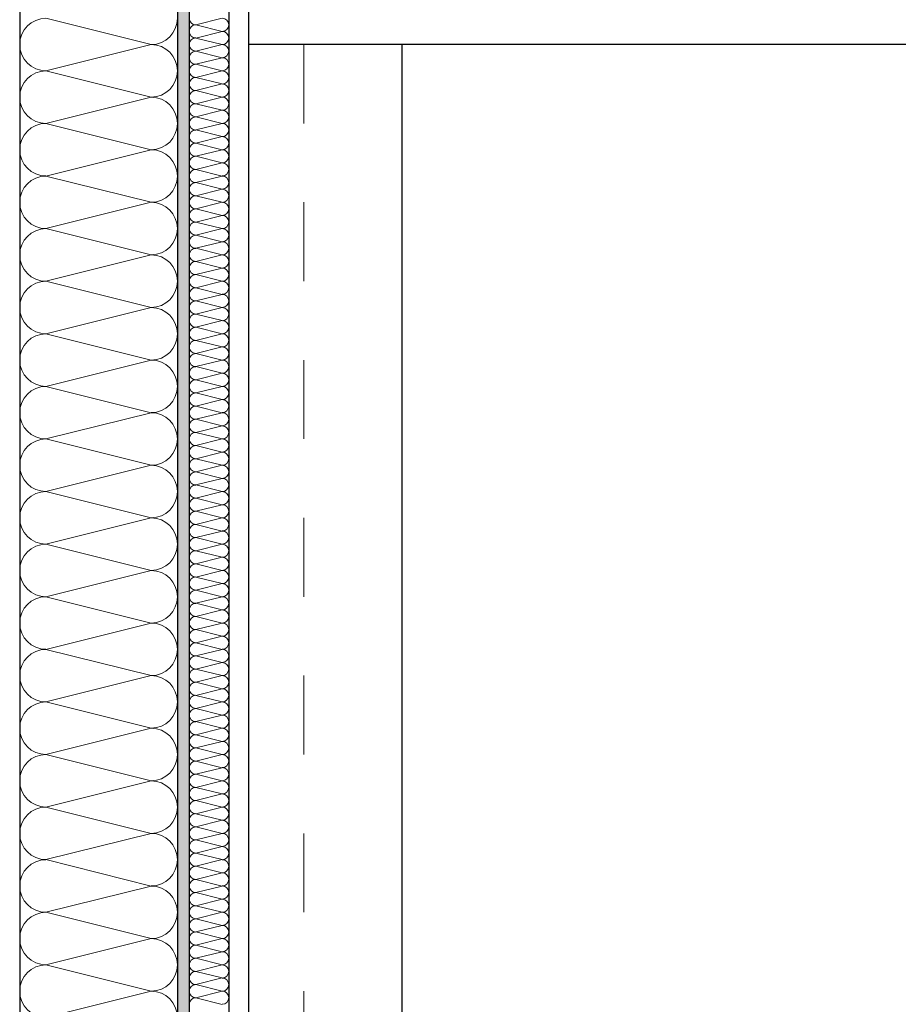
# Model space of a CAD drawing. Header units: metres. Extents: x -12 to 57.2, y -22.2 to 2.8.
# Tile 14 of 126: x -0.4 to 0.8, y -8.4 to -7.1. Entities that reach past the tile are written whole.
import ezdxf

# ---------------------------------------------------------------- set-up
doc = ezdxf.new("R2010")
doc.units = ezdxf.units.M
doc.header["$LTSCALE"] = 0.4
doc.header["$MEASUREMENT"] = 0
doc.linetypes.add('Raster', pattern=[0.2, 0.1, -0.05, 0, -0.05])
doc.layers.get('0').update_dxf_attribs({"color": 8, "lineweight": 9})
doc.layers.get('Defpoints').update_dxf_attribs({"color": 8, "lineweight": 9})
for name, color, linetype in [('Neubau_A-Außenwände', 8, 'Continuous'), ('Neubau_A-Stützen', 8, 'Continuous'), ('Neubau_A-TB Wände', 8, 'Continuous'), ('Neubau_B-abgehängte Decke', 8, 'Continuous'), ('Neubau_R-Konstruktionsraster gross', 33, 'Continuous'), ('Neubau_T-Bemaßung', 8, 'Continuous')]:
    doc.layers.add(name, color=color, linetype=linetype)
doc.styles.add('ERSTELLTER_STIL_2', font='arial.ttf')
doc.dimstyles.new('ERSTELLTER_STIL__1', dxfattribs={"dimtxt": 0.0875, "dimasz": 0.059375, "dimexe": 0.18, "dimexo": 0.0625, "dimgap": 0, "dimtad": 1, "dimzin": 0, "dimdsep": 46, "dimtxsty": 'ERSTELLTER_STIL_2', "dimblk": 'ARROWHEAD_6', "dimblk1": 'ARROWHEAD_6', "dimblk2": 'ARROWHEAD_6', "dimcen": 0.09, "dimclrd": 7, "dimclre": 7, "dimclrt": 7, "dimazin": 0, "dimtfac": 1, "dimtdec": 4, "dimtmove": 0, "dimatfit": 3, "dimfxl": 1, "dimtolj": 1, "dimtzin": 0, "dimarcsym": 0})

# ---------------------------------------------------------------- blocks, each defined once
blk = doc.blocks.new('*X412', base_point=(-24191.6502, 0))
at = {"layer": 'Neubau_A-Außenwände', "color": 8, "linetype": 'Continuous', "lineweight": 9}
for p, q in [((-21284.1602, 2.8), (-21284.2935, 2.7667)), ((-21284.1602, 2.7333), (-21284.2935, 2.7667)), ((-21284.1602, 2.7333), (-21284.2935, 2.7)), ((-21284.1602, 2.6667), (-21284.2935, 2.7)), ((-21284.1602, 2.6667), (-21284.2935, 2.6333)), ((-21284.1602, 2.6), (-21284.2935, 2.6333)), ((-21284.1602, 2.6), (-21284.2935, 2.5667)), ((-21284.1602, 2.5333), (-21284.2935, 2.5667)), ((-21284.1602, 2.5333), (-21284.2935, 2.5)), ((-21284.1602, 2.4667), (-21284.2935, 2.5)), ((-21284.1602, 2.4667), (-21284.2935, 2.4333)), ((-21284.1602, 2.4), (-21284.2935, 2.4333)), ((-21284.1602, 2.4), (-21284.2935, 2.3667)), ((-21284.1602, 2.3333), (-21284.2935, 2.3667)), ((-21284.1602, 2.3333), (-21284.2935, 2.3)), ((-21284.1602, 2.2667), (-21284.2935, 2.3)), ((-21284.1602, 2.2667), (-21284.2935, 2.2333)), ((-21284.1602, 2.2), (-21284.2935, 2.2333)), ((-21284.1602, 2.2), (-21284.2935, 2.1667)), ((-21284.1602, 2.1333), (-21284.2935, 2.1667)), ((-21284.1602, 2.1333), (-21284.2935, 2.1)), ((-21284.1602, 2.0667), (-21284.2935, 2.1)), ((-21284.1602, 2.0667), (-21284.2935, 2.0333)), ((-21284.1602, 2), (-21284.2935, 2.0333)), ((-21284.1602, 2), (-21284.2935, 1.9667)), ((-21284.1602, 1.9333), (-21284.2935, 1.9667)), ((-21284.1602, 1.9333), (-21284.2935, 1.9)), ((-21284.1602, 1.8667), (-21284.2935, 1.9)), ((-21284.1602, 1.8667), (-21284.2935, 1.8333)), ((-21284.1602, 1.8), (-21284.2935, 1.8333)), ((-21284.1602, 1.8), (-21284.2935, 1.7667))]:
    blk.add_line(p, q, dxfattribs=at)
for centre, start, end in [((-21284.2935, 2.8), 180, 270), ((-21284.1602, 2.7667), 0, 90), ((-21284.2935, 2.7333), 90, 180), ((-21284.1602, 2.7667), 270, 0), ((-21284.2935, 2.7333), 180, 270), ((-21284.1602, 2.7), 0, 90), ((-21284.2935, 2.6667), 90, 180), ((-21284.1602, 2.7), 270, 0), ((-21284.2935, 2.6667), 180, 270), ((-21284.1602, 2.6333), 0, 90), ((-21284.2935, 2.6), 90, 180), ((-21284.1602, 2.6333), 270, 0), ((-21284.2935, 2.6), 180, 270), ((-21284.1602, 2.5667), 0, 90), ((-21284.2935, 2.5333), 90, 180), ((-21284.1602, 2.5667), 270, 0), ((-21284.2935, 2.5333), 180, 270), ((-21284.1602, 2.5), 0, 90), ((-21284.2935, 2.4667), 90, 180), ((-21284.1602, 2.5), 270, 0), ((-21284.2935, 2.4667), 180, 270), ((-21284.1602, 2.4333), 0, 90), ((-21284.2935, 2.4), 90, 180), ((-21284.1602, 2.4333), 270, 0), ((-21284.2935, 2.4), 180, 270), ((-21284.1602, 2.3667), 0, 90), ((-21284.2935, 2.3333), 90, 180), ((-21284.1602, 2.3667), 270, 0), ((-21284.2935, 2.3333), 180, 270), ((-21284.1602, 2.3), 0, 90), ((-21284.2935, 2.2667), 90, 180), ((-21284.1602, 2.3), 270, 0), ((-21284.2935, 2.2667), 180, 270), ((-21284.1602, 2.2333), 0, 90), ((-21284.2935, 2.2), 90, 180), ((-21284.1602, 2.2333), 270, 0), ((-21284.2935, 2.2), 180, 270), ((-21284.1602, 2.1667), 0, 90), ((-21284.2935, 2.1333), 90, 180), ((-21284.1602, 2.1667), 270, 0), ((-21284.2935, 2.1333), 180, 270), ((-21284.1602, 2.1), 0, 90), ((-21284.2935, 2.0667), 90, 180), ((-21284.1602, 2.1), 270, 0), ((-21284.2935, 2.0667), 180, 270), ((-21284.1602, 2.0333), 0, 90), ((-21284.2935, 2), 90, 180), ((-21284.1602, 2.0333), 270, 0), ((-21284.2935, 2), 180, 270), ((-21284.1602, 1.9667), 0, 90), ((-21284.2935, 1.9333), 90, 180), ((-21284.1602, 1.9667), 270, 0), ((-21284.2935, 1.9333), 180, 270), ((-21284.1602, 1.9), 0, 90), ((-21284.2935, 1.8667), 90, 180), ((-21284.1602, 1.9), 270, 0), ((-21284.2935, 1.8667), 180, 270), ((-21284.1602, 1.8333), 0, 90), ((-21284.2935, 1.8), 90, 180), ((-21284.1602, 1.8333), 270, 0), ((-21284.2935, 1.8), 180, 270), ((-21284.1602, 1.7667), 0, 90)]:
    blk.add_arc(centre, 0.0333, start, end, dxfattribs=at)
blk = doc.blocks.new('*X417', base_point=(-24191.6502, 0))
at = {"layer": 'Neubau_A-Außenwände', "color": 8, "linetype": 'Continuous', "lineweight": 9}
for p, q in [((-21284.1602, 3), (-21284.2935, 3.0333)), ((-21284.1602, 3), (-21284.2935, 2.9667)), ((-21284.1602, 2.9333), (-21284.2935, 2.9667)), ((-21284.1602, 2.9333), (-21284.2935, 2.9)), ((-21284.1602, 2.8667), (-21284.2935, 2.9)), ((-21284.1602, 2.8667), (-21284.2935, 2.8333)), ((-21284.1602, 2.8), (-21284.2935, 2.8333))]:
    blk.add_line(p, q, dxfattribs=at)
for centre, start, end in [((-21284.2935, 3), 90, 180), ((-21284.1602, 3.0333), 270, 0), ((-21284.2935, 3), 180, 270), ((-21284.1602, 2.9667), 0, 90), ((-21284.2935, 2.9333), 90, 180), ((-21284.1602, 2.9667), 270, 0), ((-21284.2935, 2.9333), 180, 270), ((-21284.1602, 2.9), 0, 90), ((-21284.2935, 2.8667), 90, 180), ((-21284.1602, 2.9), 270, 0), ((-21284.2935, 2.8667), 180, 270), ((-21284.1602, 2.8333), 0, 90), ((-21284.2935, 2.8), 90, 180), ((-21284.1602, 2.8333), 270, 0)]:
    blk.add_arc(centre, 0.0333, start, end, dxfattribs=at)
blk = doc.blocks.new('*X434', base_point=(-24191.6502, 0))
at = {"layer": 'Neubau_A-TB Wände', "color": 8, "linetype": 'Continuous', "lineweight": 9}
for p, q in [((-21284.0702, 3.0333), (-21284.1035, 3.025)), ((-21284.0702, 3.0167), (-21284.1035, 3.025)), ((-21284.0702, 3.0167), (-21284.1035, 3.0083)), ((-21284.0702, 3), (-21284.1035, 3.0083)), ((-21284.0702, 3), (-21284.1035, 2.9917)), ((-21284.0702, 2.9833), (-21284.1035, 2.9917)), ((-21284.0702, 2.9833), (-21284.1035, 2.975)), ((-21284.0702, 2.9667), (-21284.1035, 2.975)), ((-21284.0702, 2.9667), (-21284.1035, 2.9583)), ((-21284.0702, 2.95), (-21284.1035, 2.9583)), ((-21284.0702, 2.95), (-21284.1035, 2.9417)), ((-21284.0702, 2.9333), (-21284.1035, 2.9417)), ((-21284.0702, 2.9333), (-21284.1035, 2.925)), ((-21284.0702, 2.9167), (-21284.1035, 2.925)), ((-21284.0702, 2.9167), (-21284.1035, 2.9083)), ((-21284.0702, 2.9), (-21284.1035, 2.9083)), ((-21284.0702, 2.9), (-21284.1035, 2.8917)), ((-21284.0702, 2.8833), (-21284.1035, 2.8917)), ((-21284.0702, 2.8833), (-21284.1035, 2.875)), ((-21284.0702, 2.8667), (-21284.1035, 2.875)), ((-21284.0702, 2.8667), (-21284.1035, 2.8583)), ((-21284.0702, 2.85), (-21284.1035, 2.8583)), ((-21284.0702, 2.85), (-21284.1035, 2.8417)), ((-21284.0702, 2.8333), (-21284.1035, 2.8417)), ((-21284.0702, 2.8333), (-21284.1035, 2.825)), ((-21284.0702, 2.8167), (-21284.1035, 2.825)), ((-21284.0702, 2.8167), (-21284.1035, 2.8083)), ((-21284.0702, 2.8), (-21284.1035, 2.8083)), ((-21284.0702, 2.8), (-21284.1035, 2.7917)), ((-21284.0702, 2.7833), (-21284.1035, 2.7917)), ((-21284.0702, 2.7833), (-21284.1035, 2.775)), ((-21284.0702, 2.7667), (-21284.1035, 2.775)), ((-21284.0702, 2.7667), (-21284.1035, 2.7583)), ((-21284.0702, 2.75), (-21284.1035, 2.7583)), ((-21284.0702, 2.75), (-21284.1035, 2.7417)), ((-21284.0702, 2.7333), (-21284.1035, 2.7417)), ((-21284.0702, 2.7333), (-21284.1035, 2.725)), ((-21284.0702, 2.7167), (-21284.1035, 2.725)), ((-21284.0702, 2.7167), (-21284.1035, 2.7083)), ((-21284.0702, 2.7), (-21284.1035, 2.7083)), ((-21284.0702, 2.7), (-21284.1035, 2.6917)), ((-21284.0702, 2.6833), (-21284.1035, 2.6917)), ((-21284.0702, 2.6833), (-21284.1035, 2.675)), ((-21284.0702, 2.6667), (-21284.1035, 2.675)), ((-21284.0702, 2.6667), (-21284.1035, 2.6583)), ((-21284.0702, 2.65), (-21284.1035, 2.6583)), ((-21284.0702, 2.65), (-21284.1035, 2.6417)), ((-21284.0702, 2.6333), (-21284.1035, 2.6417)), ((-21284.0702, 2.6333), (-21284.1035, 2.625)), ((-21284.0702, 2.6167), (-21284.1035, 2.625)), ((-21284.0702, 2.6167), (-21284.1035, 2.6083)), ((-21284.0702, 2.6), (-21284.1035, 2.6083)), ((-21284.0702, 2.6), (-21284.1035, 2.5917)), ((-21284.0702, 2.5833), (-21284.1035, 2.5917)), ((-21284.0702, 2.5833), (-21284.1035, 2.575)), ((-21284.0702, 2.5667), (-21284.1035, 2.575)), ((-21284.0702, 2.5667), (-21284.1035, 2.5583)), ((-21284.0702, 2.55), (-21284.1035, 2.5583)), ((-21284.0702, 2.55), (-21284.1035, 2.5417)), ((-21284.0702, 2.5333), (-21284.1035, 2.5417)), ((-21284.0702, 2.5333), (-21284.1035, 2.525)), ((-21284.0702, 2.5167), (-21284.1035, 2.525)), ((-21284.0702, 2.5167), (-21284.1035, 2.5083)), ((-21284.0702, 2.5), (-21284.1035, 2.5083)), ((-21284.0702, 2.5), (-21284.1035, 2.4917)), ((-21284.0702, 2.4833), (-21284.1035, 2.4917)), ((-21284.0702, 2.4833), (-21284.1035, 2.475)), ((-21284.0702, 2.4667), (-21284.1035, 2.475)), ((-21284.0702, 2.4667), (-21284.1035, 2.4583)), ((-21284.0702, 2.45), (-21284.1035, 2.4583)), ((-21284.0702, 2.45), (-21284.1035, 2.4417)), ((-21284.0702, 2.4333), (-21284.1035, 2.4417)), ((-21284.0702, 2.4333), (-21284.1035, 2.425)), ((-21284.0702, 2.4167), (-21284.1035, 2.425)), ((-21284.0702, 2.4167), (-21284.1035, 2.4083)), ((-21284.0702, 2.4), (-21284.1035, 2.4083)), ((-21284.0702, 2.4), (-21284.1035, 2.3917)), ((-21284.0702, 2.3833), (-21284.1035, 2.3917)), ((-21284.0702, 2.3833), (-21284.1035, 2.375)), ((-21284.0702, 2.3667), (-21284.1035, 2.375)), ((-21284.0702, 2.3667), (-21284.1035, 2.3583)), ((-21284.0702, 2.35), (-21284.1035, 2.3583)), ((-21284.0702, 2.35), (-21284.1035, 2.3417)), ((-21284.0702, 2.3333), (-21284.1035, 2.3417)), ((-21284.0702, 2.3333), (-21284.1035, 2.325)), ((-21284.0702, 2.3167), (-21284.1035, 2.325)), ((-21284.0702, 2.3167), (-21284.1035, 2.3083)), ((-21284.0702, 2.3), (-21284.1035, 2.3083)), ((-21284.0702, 2.3), (-21284.1035, 2.2917)), ((-21284.0702, 2.2833), (-21284.1035, 2.2917)), ((-21284.0702, 2.2833), (-21284.1035, 2.275)), ((-21284.0702, 2.2667), (-21284.1035, 2.275)), ((-21284.0702, 2.2667), (-21284.1035, 2.2583)), ((-21284.0702, 2.25), (-21284.1035, 2.2583)), ((-21284.0702, 2.25), (-21284.1035, 2.2417)), ((-21284.0702, 2.2333), (-21284.1035, 2.2417)), ((-21284.0702, 2.2333), (-21284.1035, 2.225)), ((-21284.0702, 2.2167), (-21284.1035, 2.225)), ((-21284.0702, 2.2167), (-21284.1035, 2.2083)), ((-21284.0702, 2.2), (-21284.1035, 2.2083)), ((-21284.0702, 2.2), (-21284.1035, 2.1917)), ((-21284.0702, 2.1833), (-21284.1035, 2.1917)), ((-21284.0702, 2.1833), (-21284.1035, 2.175)), ((-21284.0702, 2.1667), (-21284.1035, 2.175)), ((-21284.0702, 2.1667), (-21284.1035, 2.1583)), ((-21284.0702, 2.15), (-21284.1035, 2.1583)), ((-21284.0702, 2.15), (-21284.1035, 2.1417)), ((-21284.0702, 2.1333), (-21284.1035, 2.1417)), ((-21284.0702, 2.1333), (-21284.1035, 2.125)), ((-21284.0702, 2.1167), (-21284.1035, 2.125)), ((-21284.0702, 2.1167), (-21284.1035, 2.1083)), ((-21284.0702, 2.1), (-21284.1035, 2.1083)), ((-21284.0702, 2.1), (-21284.1035, 2.0917)), ((-21284.0702, 2.0833), (-21284.1035, 2.0917)), ((-21284.0702, 2.0833), (-21284.1035, 2.075)), ((-21284.0702, 2.0667), (-21284.1035, 2.075)), ((-21284.0702, 2.0667), (-21284.1035, 2.0583)), ((-21284.0702, 2.05), (-21284.1035, 2.0583)), ((-21284.0702, 2.05), (-21284.1035, 2.0417)), ((-21284.0702, 2.0333), (-21284.1035, 2.0417)), ((-21284.0702, 2.0333), (-21284.1035, 2.025)), ((-21284.0702, 2.0167), (-21284.1035, 2.025)), ((-21284.0702, 2.0167), (-21284.1035, 2.0083)), ((-21284.0702, 2), (-21284.1035, 2.0083)), ((-21284.0702, 2), (-21284.1035, 1.9917)), ((-21284.0702, 1.9833), (-21284.1035, 1.9917)), ((-21284.0702, 1.9833), (-21284.1035, 1.975)), ((-21284.0702, 1.9667), (-21284.1035, 1.975)), ((-21284.0702, 1.9667), (-21284.1035, 1.9583)), ((-21284.0702, 1.95), (-21284.1035, 1.9583)), ((-21284.0702, 1.95), (-21284.1035, 1.9417)), ((-21284.0702, 1.9333), (-21284.1035, 1.9417)), ((-21284.0702, 1.9333), (-21284.1035, 1.925)), ((-21284.0702, 1.9167), (-21284.1035, 1.925)), ((-21284.0702, 1.9167), (-21284.1035, 1.9083)), ((-21284.0702, 1.9), (-21284.1035, 1.9083)), ((-21284.0702, 1.9), (-21284.1035, 1.8917)), ((-21284.0702, 1.8833), (-21284.1035, 1.8917)), ((-21284.0702, 1.8833), (-21284.1035, 1.875)), ((-21284.0702, 1.8667), (-21284.1035, 1.875)), ((-21284.0702, 1.8667), (-21284.1035, 1.8583)), ((-21284.0702, 1.85), (-21284.1035, 1.8583)), ((-21284.0702, 1.85), (-21284.1035, 1.8417)), ((-21284.0702, 1.8333), (-21284.1035, 1.8417)), ((-21284.0702, 1.8333), (-21284.1035, 1.825)), ((-21284.0702, 1.8167), (-21284.1035, 1.825)), ((-21284.0702, 1.8167), (-21284.1035, 1.8083)), ((-21284.0702, 1.8), (-21284.1035, 1.8083)), ((-21284.0702, 1.8), (-21284.1035, 1.7917)), ((-21284.0702, 1.7833), (-21284.1035, 1.7917))]:
    blk.add_line(p, q, dxfattribs=at)
for centre, start, end in [((-21284.1035, 3.0333), 180, 270), ((-21284.0702, 3.025), 0, 90), ((-21284.1035, 3.0167), 90, 180), ((-21284.0702, 3.025), 270, 0), ((-21284.1035, 3.0167), 180, 270), ((-21284.1035, 3), 90, 180), ((-21284.0702, 3.0083), 0, 90), ((-21284.0702, 3.0083), 270, 0), ((-21284.1035, 3), 180, 270), ((-21284.0702, 2.9917), 0, 90), ((-21284.1035, 2.9833), 90, 180), ((-21284.1035, 2.9833), 180, 270), ((-21284.0702, 2.9917), 270, 0), ((-21284.0702, 2.975), 0, 90), ((-21284.1035, 2.9667), 90, 180), ((-21284.0702, 2.975), 270, 0), ((-21284.1035, 2.9667), 180, 270), ((-21284.1035, 2.95), 90, 180), ((-21284.0702, 2.9583), 0, 90), ((-21284.0702, 2.9583), 270, 0), ((-21284.1035, 2.95), 180, 270), ((-21284.0702, 2.9417), 0, 90), ((-21284.1035, 2.9333), 90, 180), ((-21284.1035, 2.9333), 180, 270), ((-21284.0702, 2.9417), 270, 0), ((-21284.0702, 2.925), 0, 90), ((-21284.1035, 2.9167), 90, 180), ((-21284.0702, 2.925), 270, 0), ((-21284.1035, 2.9167), 180, 270), ((-21284.1035, 2.9), 90, 180), ((-21284.0702, 2.9083), 0, 90), ((-21284.0702, 2.9083), 270, 0), ((-21284.1035, 2.9), 180, 270), ((-21284.0702, 2.8917), 0, 90), ((-21284.1035, 2.8833), 90, 180), ((-21284.1035, 2.8833), 180, 270), ((-21284.0702, 2.8917), 270, 0), ((-21284.0702, 2.875), 0, 90), ((-21284.1035, 2.8667), 90, 180), ((-21284.0702, 2.875), 270, 0), ((-21284.1035, 2.8667), 180, 270), ((-21284.1035, 2.85), 90, 180), ((-21284.0702, 2.8583), 0, 90), ((-21284.0702, 2.8583), 270, 0), ((-21284.1035, 2.85), 180, 270), ((-21284.0702, 2.8417), 0, 90), ((-21284.1035, 2.8333), 90, 180), ((-21284.0702, 2.8417), 270, 0), ((-21284.1035, 2.8333), 180, 270), ((-21284.1035, 2.8167), 90, 180), ((-21284.0702, 2.825), 0, 90), ((-21284.0702, 2.825), 270, 0), ((-21284.1035, 2.8167), 180, 270), ((-21284.0702, 2.8083), 0, 90), ((-21284.1035, 2.8), 90, 180), ((-21284.1035, 2.8), 180, 270), ((-21284.0702, 2.8083), 270, 0), ((-21284.0702, 2.7917), 0, 90), ((-21284.1035, 2.7833), 90, 180), ((-21284.0702, 2.7917), 270, 0), ((-21284.1035, 2.7833), 180, 270), ((-21284.1035, 2.7667), 90, 180), ((-21284.0702, 2.775), 0, 90), ((-21284.0702, 2.775), 270, 0), ((-21284.1035, 2.7667), 180, 270), ((-21284.0702, 2.7583), 0, 90), ((-21284.1035, 2.75), 90, 180), ((-21284.1035, 2.75), 180, 270), ((-21284.0702, 2.7583), 270, 0), ((-21284.0702, 2.7417), 0, 90), ((-21284.1035, 2.7333), 90, 180), ((-21284.0702, 2.7417), 270, 0), ((-21284.1035, 2.7333), 180, 270), ((-21284.1035, 2.7167), 90, 180), ((-21284.0702, 2.725), 0, 90), ((-21284.0702, 2.725), 270, 0), ((-21284.1035, 2.7167), 180, 270), ((-21284.0702, 2.7083), 0, 90), ((-21284.1035, 2.7), 90, 180), ((-21284.1035, 2.7), 180, 270), ((-21284.0702, 2.7083), 270, 0), ((-21284.0702, 2.6917), 0, 90), ((-21284.1035, 2.6833), 90, 180), ((-21284.0702, 2.6917), 270, 0), ((-21284.1035, 2.6833), 180, 270), ((-21284.1035, 2.6667), 90, 180), ((-21284.0702, 2.675), 0, 90), ((-21284.0702, 2.675), 270, 0), ((-21284.1035, 2.6667), 180, 270), ((-21284.0702, 2.6583), 0, 90), ((-21284.1035, 2.65), 90, 180), ((-21284.1035, 2.65), 180, 270), ((-21284.0702, 2.6583), 270, 0), ((-21284.0702, 2.6417), 0, 90), ((-21284.1035, 2.6333), 90, 180), ((-21284.0702, 2.6417), 270, 0), ((-21284.1035, 2.6333), 180, 270), ((-21284.1035, 2.6167), 90, 180), ((-21284.0702, 2.625), 0, 90), ((-21284.0702, 2.625), 270, 0), ((-21284.1035, 2.6167), 180, 270), ((-21284.0702, 2.6083), 0, 90), ((-21284.1035, 2.6), 90, 180), ((-21284.1035, 2.6), 180, 270), ((-21284.0702, 2.6083), 270, 0), ((-21284.0702, 2.5917), 0, 90), ((-21284.1035, 2.5833), 90, 180), ((-21284.0702, 2.5917), 270, 0), ((-21284.1035, 2.5833), 180, 270), ((-21284.1035, 2.5667), 90, 180), ((-21284.0702, 2.575), 0, 90), ((-21284.0702, 2.575), 270, 0), ((-21284.1035, 2.5667), 180, 270), ((-21284.0702, 2.5583), 0, 90), ((-21284.1035, 2.55), 90, 180), ((-21284.1035, 2.55), 180, 270), ((-21284.0702, 2.5583), 270, 0), ((-21284.0702, 2.5417), 0, 90), ((-21284.1035, 2.5333), 90, 180), ((-21284.0702, 2.5417), 270, 0), ((-21284.1035, 2.5333), 180, 270), ((-21284.1035, 2.5167), 90, 180), ((-21284.0702, 2.525), 0, 90), ((-21284.0702, 2.525), 270, 0), ((-21284.1035, 2.5167), 180, 270), ((-21284.0702, 2.5083), 0, 90), ((-21284.1035, 2.5), 90, 180), ((-21284.1035, 2.5), 180, 270), ((-21284.0702, 2.5083), 270, 0), ((-21284.0702, 2.4917), 0, 90), ((-21284.1035, 2.4833), 90, 180), ((-21284.0702, 2.4917), 270, 0), ((-21284.1035, 2.4833), 180, 270), ((-21284.1035, 2.4667), 90, 180), ((-21284.0702, 2.475), 0, 90), ((-21284.0702, 2.475), 270, 0), ((-21284.1035, 2.4667), 180, 270), ((-21284.0702, 2.4583), 0, 90), ((-21284.1035, 2.45), 90, 180), ((-21284.1035, 2.45), 180, 270), ((-21284.0702, 2.4583), 270, 0), ((-21284.0702, 2.4417), 0, 90), ((-21284.1035, 2.4333), 90, 180), ((-21284.0702, 2.4417), 270, 0), ((-21284.1035, 2.4333), 180, 270), ((-21284.1035, 2.4167), 90, 180), ((-21284.0702, 2.425), 0, 90), ((-21284.0702, 2.425), 270, 0), ((-21284.1035, 2.4167), 180, 270), ((-21284.0702, 2.4083), 0, 90), ((-21284.1035, 2.4), 90, 180), ((-21284.1035, 2.4), 180, 270), ((-21284.0702, 2.4083), 270, 0), ((-21284.0702, 2.3917), 0, 90), ((-21284.1035, 2.3833), 90, 180), ((-21284.0702, 2.3917), 270, 0), ((-21284.1035, 2.3833), 180, 270), ((-21284.1035, 2.3667), 90, 180), ((-21284.0702, 2.375), 0, 90), ((-21284.0702, 2.375), 270, 0), ((-21284.1035, 2.3667), 180, 270), ((-21284.0702, 2.3583), 0, 90), ((-21284.1035, 2.35), 90, 180), ((-21284.1035, 2.35), 180, 270), ((-21284.0702, 2.3583), 270, 0), ((-21284.0702, 2.3417), 0, 90), ((-21284.1035, 2.3333), 90, 180), ((-21284.0702, 2.3417), 270, 0), ((-21284.1035, 2.3333), 180, 270), ((-21284.1035, 2.3167), 90, 180), ((-21284.0702, 2.325), 0, 90), ((-21284.0702, 2.325), 270, 0), ((-21284.1035, 2.3167), 180, 270), ((-21284.0702, 2.3083), 0, 90), ((-21284.1035, 2.3), 90, 180), ((-21284.1035, 2.3), 180, 270), ((-21284.0702, 2.3083), 270, 0), ((-21284.0702, 2.2917), 0, 90), ((-21284.1035, 2.2833), 90, 180), ((-21284.0702, 2.2917), 270, 0), ((-21284.1035, 2.2833), 180, 270), ((-21284.1035, 2.2667), 90, 180), ((-21284.0702, 2.275), 0, 90), ((-21284.0702, 2.275), 270, 0), ((-21284.1035, 2.2667), 180, 270), ((-21284.0702, 2.2583), 0, 90), ((-21284.1035, 2.25), 90, 180), ((-21284.1035, 2.25), 180, 270), ((-21284.0702, 2.2583), 270, 0), ((-21284.0702, 2.2417), 0, 90), ((-21284.1035, 2.2333), 90, 180), ((-21284.0702, 2.2417), 270, 0), ((-21284.1035, 2.2333), 180, 270), ((-21284.1035, 2.2167), 90, 180), ((-21284.0702, 2.225), 0, 90), ((-21284.0702, 2.225), 270, 0), ((-21284.1035, 2.2167), 180, 270), ((-21284.0702, 2.2083), 0, 90), ((-21284.1035, 2.2), 90, 180), ((-21284.1035, 2.2), 180, 270), ((-21284.0702, 2.2083), 270, 0), ((-21284.0702, 2.1917), 0, 90), ((-21284.1035, 2.1833), 90, 180), ((-21284.0702, 2.1917), 270, 0), ((-21284.1035, 2.1833), 180, 270), ((-21284.1035, 2.1667), 90, 180), ((-21284.0702, 2.175), 0, 90), ((-21284.0702, 2.175), 270, 0), ((-21284.1035, 2.1667), 180, 270), ((-21284.0702, 2.1583), 0, 90), ((-21284.1035, 2.15), 90, 180), ((-21284.1035, 2.15), 180, 270), ((-21284.0702, 2.1583), 270, 0), ((-21284.0702, 2.1417), 0, 90), ((-21284.1035, 2.1333), 90, 180), ((-21284.0702, 2.1417), 270, 0), ((-21284.1035, 2.1333), 180, 270), ((-21284.1035, 2.1167), 90, 180), ((-21284.0702, 2.125), 0, 90), ((-21284.0702, 2.125), 270, 0), ((-21284.1035, 2.1167), 180, 270), ((-21284.0702, 2.1083), 0, 90), ((-21284.1035, 2.1), 90, 180), ((-21284.1035, 2.1), 180, 270), ((-21284.0702, 2.1083), 270, 0), ((-21284.0702, 2.0917), 0, 90), ((-21284.1035, 2.0833), 90, 180), ((-21284.0702, 2.0917), 270, 0), ((-21284.1035, 2.0833), 180, 270), ((-21284.1035, 2.0667), 90, 180), ((-21284.0702, 2.075), 0, 90), ((-21284.0702, 2.075), 270, 0), ((-21284.1035, 2.0667), 180, 270), ((-21284.0702, 2.0583), 0, 90), ((-21284.1035, 2.05), 90, 180), ((-21284.1035, 2.05), 180, 270), ((-21284.0702, 2.0583), 270, 0), ((-21284.0702, 2.0417), 0, 90), ((-21284.1035, 2.0333), 90, 180), ((-21284.0702, 2.0417), 270, 0), ((-21284.1035, 2.0333), 180, 270), ((-21284.1035, 2.0167), 90, 180), ((-21284.0702, 2.025), 0, 90), ((-21284.0702, 2.025), 270, 0), ((-21284.1035, 2.0167), 180, 270), ((-21284.0702, 2.0083), 0, 90), ((-21284.1035, 2), 90, 180), ((-21284.1035, 2), 180, 270), ((-21284.0702, 2.0083), 270, 0), ((-21284.0702, 1.9917), 0, 90), ((-21284.1035, 1.9833), 90, 180), ((-21284.0702, 1.9917), 270, 0), ((-21284.1035, 1.9833), 180, 270), ((-21284.1035, 1.9667), 90, 180), ((-21284.0702, 1.975), 0, 90), ((-21284.0702, 1.975), 270, 0), ((-21284.1035, 1.9667), 180, 270), ((-21284.0702, 1.9583), 0, 90), ((-21284.1035, 1.95), 90, 180), ((-21284.1035, 1.95), 180, 270), ((-21284.0702, 1.9583), 270, 0), ((-21284.0702, 1.9417), 0, 90), ((-21284.1035, 1.9333), 90, 180), ((-21284.0702, 1.9417), 270, 0), ((-21284.1035, 1.9333), 180, 270), ((-21284.1035, 1.9167), 90, 180), ((-21284.0702, 1.925), 0, 90), ((-21284.0702, 1.925), 270, 0), ((-21284.1035, 1.9167), 180, 270), ((-21284.0702, 1.9083), 0, 90), ((-21284.1035, 1.9), 90, 180), ((-21284.1035, 1.9), 180, 270), ((-21284.0702, 1.9083), 270, 0), ((-21284.0702, 1.8917), 0, 90), ((-21284.1035, 1.8833), 90, 180), ((-21284.0702, 1.8917), 270, 0), ((-21284.1035, 1.8833), 180, 270), ((-21284.1035, 1.8667), 90, 180), ((-21284.0702, 1.875), 0, 90), ((-21284.0702, 1.875), 270, 0), ((-21284.1035, 1.8667), 180, 270), ((-21284.0702, 1.8583), 0, 90), ((-21284.1035, 1.85), 90, 180), ((-21284.1035, 1.85), 180, 270), ((-21284.0702, 1.8583), 270, 0), ((-21284.0702, 1.8417), 0, 90), ((-21284.1035, 1.8333), 90, 180), ((-21284.0702, 1.8417), 270, 0), ((-21284.1035, 1.8333), 180, 270), ((-21284.1035, 1.8167), 90, 180), ((-21284.0702, 1.825), 0, 90), ((-21284.0702, 1.825), 270, 0), ((-21284.1035, 1.8167), 180, 270), ((-21284.0702, 1.8083), 0, 90), ((-21284.1035, 1.8), 90, 180), ((-21284.1035, 1.8), 180, 270), ((-21284.0702, 1.8083), 270, 0), ((-21284.0702, 1.7917), 0, 90), ((-21284.1035, 1.7833), 90, 180), ((-21284.0702, 1.7917), 270, 0)]:
    blk.add_arc(centre, 0.00833, start, end, dxfattribs=at)
blk = doc.blocks.new('ARROWHEAD_6')
at = {"color": 0, "linetype": 'Continuous', "lineweight": 0}
for p, q in [((-0.5, -0.5), (0.5, 0.5)), ((0, 0), (-1, 0))]:
    blk.add_line(p, q, dxfattribs=at)
blk = doc.blocks.new('*D557')
at = {"layer": 'Defpoints', "color": 0, "linetype": 'Continuous', "transparency": 16777216}
for p in [(2.4794, -6.495), (22.625, -6.495), (-0.3, -10.355)]:
    blk.add_point(p, dxfattribs=at)
at = {"layer": 'Neubau_T-Bemaßung', "linetype": 'Continuous', "lineweight": -2, "transparency": 16777216}
for p, q in [((22.5625, -6.495), (2.2994, -6.495)), ((2.4794, -6.5544), (2.4794, -8.3149)), ((2.4794, -10.2956), (2.4794, -8.5421)), ((-0.2375, -10.355), (2.6594, -10.355))]:
    blk.add_line(p, q, dxfattribs=at)
at = {"layer": 'Neubau_T-Bemaßung', "linetype": 'Continuous', "lineweight": -2, "transparency": 16777216, "xscale": 0.059375, "yscale": 0.059375, "zscale": 0.059375}
for p, rotation in [((2.4794, -6.495), 90), ((2.4794, -10.355), 270)]:
    blk.add_blockref('ARROWHEAD_6', p, dxfattribs=dict(at, rotation=rotation))
at = {"layer": 'Neubau_T-Bemaßung', "linetype": 'Continuous', "transparency": 16777216, "insert": (2.4794, -8.4285), "char_height": 0.0875, "attachment_point": 5, "rotation": 90, "style": 'ERSTELLTER_STIL_2'}
blk.add_mtext('\\A1;3.86', dxfattribs=at)
blk = doc.blocks.new('*D563')
at = {"layer": 'Defpoints', "color": 0, "linetype": 'Continuous', "transparency": 16777216}
for p in [(22.625, -6.495), (42.301, -6.495), (-0.3, -10.355)]:
    blk.add_point(p, dxfattribs=at)
at = {"layer": 'Neubau_T-Bemaßung', "linetype": 'Continuous', "lineweight": -2, "transparency": 16777216}
for p, q in [((22.6875, -6.495), (42.481, -6.495)), ((42.301, -6.5544), (42.301, -8.3149)), ((42.301, -10.2956), (42.301, -8.5421)), ((-0.2375, -10.355), (42.481, -10.355))]:
    blk.add_line(p, q, dxfattribs=at)
at = {"layer": 'Neubau_T-Bemaßung', "linetype": 'Continuous', "lineweight": -2, "transparency": 16777216, "xscale": 0.059375, "yscale": 0.059375, "zscale": 0.059375}
for p, rotation in [((42.301, -6.495), 90), ((42.301, -10.355), 270)]:
    blk.add_blockref('ARROWHEAD_6', p, dxfattribs=dict(at, rotation=rotation))
at = {"layer": 'Neubau_T-Bemaßung', "linetype": 'Continuous', "transparency": 16777216, "insert": (42.301, -8.4285), "char_height": 0.0875, "attachment_point": 5, "rotation": 90, "style": 'ERSTELLTER_STIL_2'}
blk.add_mtext('\\A1;3.86', dxfattribs=at)
blk = doc.blocks.new('*D571')
at = {"layer": 'Defpoints', "color": 0, "linetype": 'Continuous', "transparency": 16777216}
for p in [(22.625, -6.495), (23.9206, -6.495), (-0.3, -10.355)]:
    blk.add_point(p, dxfattribs=at)
at = {"layer": 'Neubau_T-Bemaßung', "linetype": 'Continuous', "lineweight": -2, "transparency": 16777216}
for p, q in [((22.6875, -6.495), (24.1006, -6.495)), ((23.9206, -6.5544), (23.9206, -8.3149)), ((23.9206, -10.2956), (23.9206, -8.5421)), ((-0.2375, -10.355), (24.1006, -10.355))]:
    blk.add_line(p, q, dxfattribs=at)
at = {"layer": 'Neubau_T-Bemaßung', "linetype": 'Continuous', "lineweight": -2, "transparency": 16777216, "xscale": 0.059375, "yscale": 0.059375, "zscale": 0.059375}
for p, rotation in [((23.9206, -6.495), 90), ((23.9206, -10.355), 270)]:
    blk.add_blockref('ARROWHEAD_6', p, dxfattribs=dict(at, rotation=rotation))
at = {"layer": 'Neubau_T-Bemaßung', "linetype": 'Continuous', "transparency": 16777216, "insert": (23.9206, -8.4285), "char_height": 0.0875, "attachment_point": 5, "rotation": 90, "style": 'ERSTELLTER_STIL_2'}
blk.add_mtext('\\A1;3.86', dxfattribs=at)
blk = doc.blocks.new('*D643')
at = {"layer": 'Defpoints', "color": 0, "linetype": 'Continuous', "transparency": 16777216}
for p in [(2.1294, -7.175), (4.09, -7.175), (-10.662, -10.175)]:
    blk.add_point(p, dxfattribs=at)
at = {"layer": 'Neubau_T-Bemaßung', "linetype": 'Continuous', "lineweight": -2, "transparency": 16777216}
for p, q in [((4.0275, -7.175), (1.9494, -7.175)), ((2.1294, -7.2344), (2.1294, -8.565)), ((2.1294, -10.1156), (2.1294, -8.792)), ((-10.5995, -10.175), (2.3094, -10.175))]:
    blk.add_line(p, q, dxfattribs=at)
at = {"layer": 'Neubau_T-Bemaßung', "linetype": 'Continuous', "lineweight": -2, "transparency": 16777216, "xscale": 0.059375, "yscale": 0.059375, "zscale": 0.059375}
for p, rotation in [((2.1294, -7.175), 90), ((2.1294, -10.175), 270)]:
    blk.add_blockref('ARROWHEAD_6', p, dxfattribs=dict(at, rotation=rotation))
at = {"layer": 'Neubau_T-Bemaßung', "linetype": 'Continuous', "transparency": 16777216, "insert": (2.1294, -8.6785), "char_height": 0.0875, "attachment_point": 5, "rotation": 90, "style": 'ERSTELLTER_STIL_2'}
blk.add_mtext('\\A1;3.00', dxfattribs=at)
blk = doc.blocks.new('*D587')
at = {"layer": 'Defpoints', "color": 0, "linetype": 'Continuous', "transparency": 16777216}
for p in [(4.09, -7.175), (41.951, -7.175), (-10.662, -10.175)]:
    blk.add_point(p, dxfattribs=at)
at = {"layer": 'Neubau_T-Bemaßung', "linetype": 'Continuous', "lineweight": -2, "transparency": 16777216}
for p, q in [((4.1525, -7.175), (42.131, -7.175)), ((41.951, -7.2344), (41.951, -8.6318)), ((41.951, -10.1156), (41.951, -8.8587)), ((-10.5995, -10.175), (42.131, -10.175))]:
    blk.add_line(p, q, dxfattribs=at)
at = {"layer": 'Neubau_T-Bemaßung', "linetype": 'Continuous', "lineweight": -2, "transparency": 16777216, "xscale": 0.059375, "yscale": 0.059375, "zscale": 0.059375}
for p, rotation in [((41.951, -7.175), 90), ((41.951, -10.175), 270)]:
    blk.add_blockref('ARROWHEAD_6', p, dxfattribs=dict(at, rotation=rotation))
at = {"layer": 'Neubau_T-Bemaßung', "linetype": 'Continuous', "transparency": 16777216, "insert": (41.951, -8.7452), "char_height": 0.0875, "attachment_point": 5, "rotation": 90, "style": 'ERSTELLTER_STIL_2'}
blk.add_mtext('\\A1;3.00', dxfattribs=at)
blk = doc.blocks.new('*D604')
at = {"layer": 'Defpoints', "color": 0, "linetype": 'Continuous', "transparency": 16777216}
for p in [(22.85, -6.825), (23.5706, -6.825), (-10.662, -10.175)]:
    blk.add_point(p, dxfattribs=at)
at = {"layer": 'Neubau_T-Bemaßung', "linetype": 'Continuous', "lineweight": -2, "transparency": 16777216}
for p, q in [((22.9125, -6.825), (23.7506, -6.825)), ((23.5706, -6.8844), (23.5706, -8.3896)), ((23.5706, -10.1156), (23.5706, -8.6174)), ((-10.5995, -10.175), (23.7506, -10.175))]:
    blk.add_line(p, q, dxfattribs=at)
at = {"layer": 'Neubau_T-Bemaßung', "linetype": 'Continuous', "lineweight": -2, "transparency": 16777216, "xscale": 0.059375, "yscale": 0.059375, "zscale": 0.059375}
for p, rotation in [((23.5706, -6.825), 90), ((23.5706, -10.175), 270)]:
    blk.add_blockref('ARROWHEAD_6', p, dxfattribs=dict(at, rotation=rotation))
at = {"layer": 'Neubau_T-Bemaßung', "linetype": 'Continuous', "transparency": 16777216, "insert": (23.5706, -8.5035), "char_height": 0.0875, "attachment_point": 5, "rotation": 90, "style": 'ERSTELLTER_STIL_2'}
blk.add_mtext('\\A1;3.35', dxfattribs=at)

msp = doc.modelspace()

# ---------------------------------------------------------------- hatches: boundary and pattern name
at = {"layer": 'Neubau_A-Außenwände', "linetype": 'Continuous'}
for points in [[(-0.16, -7.375), (-0.145, -7.375), (-0.145, -1.665), (-0.16, -1.665)], [(-0.145, -7.375), (-0.16, -7.375), (-0.16, -9.875), (-0.145, -9.875)]]:
    msp.add_hatch(color=256, dxfattribs=at).paths.add_polyline_path(points)

# ---------------------------------------------------------------- linework, layer by layer
for p, q in [((-0.36, -1.665), (-0.36, -7.375)), ((-0.16, -1.665), (-0.16, -7.375)), ((-0.145, -6.495), (-0.145, -7.375)), ((-0.36, -7.375), (-0.36, -9.875)), ((-0.16, -7.375), (-0.16, -9.875))]:
    msp.add_line(p, q, dxfattribs=at)
at = {"layer": 'Neubau_A-Stützen', "linetype": 'Continuous'}
msp.add_line((0.125, -10.175), (0.125, -7.175), dxfattribs=at)
at = {"layer": 'Neubau_A-TB Wände', "linetype": 'Continuous'}
for p, q in [((-0.095, -6.495), (-0.095, -10.355)), ((-0.07, -7.075), (-0.07, -7.175)), ((-0.07, -7.175), (-0.07, -10.175)), ((-0.145, -7.375), (-0.145, -9.875))]:
    msp.add_line(p, q, dxfattribs=at)
at = {"layer": 'Neubau_B-abgehängte Decke', "linetype": 'Continuous'}
msp.add_line((8.25, -7.175), (-0.07, -7.175), dxfattribs=at)
at = {"layer": 'Neubau_R-Konstruktionsraster gross', "linetype": 'Raster', "lineweight": 9}
msp.add_line((0, -1.175), (0, -15.175), dxfattribs=at)

# ---------------------------------------------------------------- block references
at = {"layer": 'Neubau_A-Außenwände'}
for name in ['*X417', '*X412']:
    msp.add_blockref(name, (-2907.6834, -10.175), dxfattribs=at)
at = {"layer": 'Neubau_A-TB Wände'}
msp.add_blockref('*X434', (-2907.6834, -10.175), dxfattribs=at)

# ---------------------------------------------------------------- dimensions: what is measured, and where the dimension line sits
at = {"layer": 'Neubau_T-Bemaßung', "linetype": 'Continuous'}
for base, p1, p2, picture, middle in [((2.4794, -6.495), (-0.3, -10.355), (22.625, -6.495), '*D557', (2.4794, -8.4285)), ((42.301, -6.495), (-0.3, -10.355), (22.625, -6.495), '*D563', (42.301, -8.4285)), ((23.9206, -6.495), (-0.3, -10.355), (22.625, -6.495), '*D571', (23.9206, -8.4285)), ((23.5706, -6.825), (-10.662, -10.175), (22.85, -6.825), '*D604', (23.5706, -8.5035)), ((2.1294, -7.175), (-10.662, -10.175), (4.09, -7.175), '*D643', (2.1294, -8.6785)), ((41.951, -7.175), (-10.662, -10.175), (4.09, -7.175), '*D587', (41.951, -8.7452))]:
    dim = msp.add_linear_dim(base=base, p1=p1, p2=p2, angle=90, dimstyle='ERSTELLTER_STIL__1', override={"dimclrd": 256, "dimclre": 256, "dimclrt": 256}, dxfattribs=at)
    dim.commit()
    dim.dimension.update_dxf_attribs({"geometry": picture, "text_midpoint": middle, "dimtype": 160, "text_rotation": 90})

doc.saveas('drawing.dxf')
